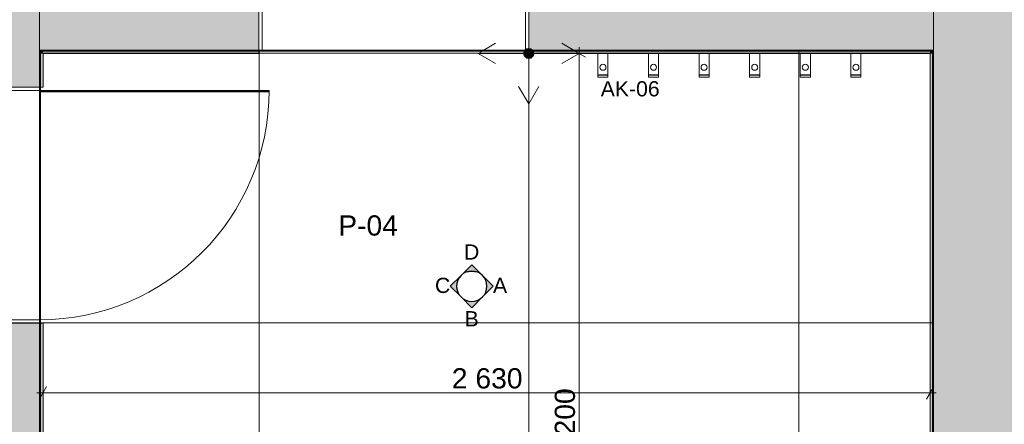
# Model space of a CAD drawing. Header units: millimetres. Extents: x -30 to 102382, y -31808 to 51594.
# Tile 51 of 172: x 39941 to 42860, y 21190 to 22390. Entities that reach past the tile are written whole.
import ezdxf
from ezdxf.enums import TextEntityAlignment as Align

# ---------------------------------------------------------------- set-up
doc = ezdxf.new("R2010")
doc.units = ezdxf.units.MM
doc.header["$MEASUREMENT"] = 0
doc.linetypes.add('tl_xref_DASH_2.5-1.25', pattern=[3750, 2500, -1250])
doc.linetypes.add('Wipeout_Contour', pattern=[1000, 0, -1000])
for name, color, linetype in [('01 Nimetused_ ruumid.AR', 7, 'Continuous'), ('05 Sisesein proj.AR', 7, 'Continuous'), ('06 Põrand proj.AR', 7, 'Continuous'), ('40 SAN SA lõiked ja vaated', 7, 'Continuous'), ('41 SAN mõõdud ja kõrgused.SA', 7, 'Continuous'), ('42 SAN Tähis_ sanseadmed ja aksessuaarid.SA', 7, 'Continuous'), ('44 Sisustus_ aksessuaarid.SA', 7, 'Continuous'), ('47 Siseviimistlus_ põrand.SA', 7, 'Continuous'), ('47 Siseviimistlus_ sein.SA', 7, 'Continuous')]:
    doc.layers.add(name, color=color, linetype=linetype)
doc.styles.add('GENERATED_STYLE_1', font='ARIALN.TTF')
doc.styles.add('GENERATED_STYLE_3', font='arial.ttf')
doc.dimstyles.new('GENERATED_STYLE__1', dxfattribs={"dimtxt": 60, "dimasz": 28.5, "dimexe": 0.18, "dimexo": 0.0625, "dimgap": 0, "dimtad": 1, "dimtih": 1, "dimtoh": 1, "dimdec": 0, "dimzin": 0, "dimdsep": 46, "dimtxsty": 'GENERATED_STYLE_3', "dimblk": 'ARROWHEAD_2', "dimblk1": 'ARROWHEAD_2', "dimblk2": 'ARROWHEAD_2', "dimcen": 0.09, "dimse1": 1, "dimse2": 1, "dimclrd": 252, "dimclre": 252, "dimclrt": 252, "dimadec": 1, "dimazin": 0, "dimtfac": 1, "dimtdec": 4, "dimtmove": 0, "dimatfit": 3, "dimfxl": 0, "dimtolj": 1, "dimtzin": 0, "dimarcsym": 0})
doc.dimstyles.new('GENERATED_STYLE__2', dxfattribs={"dimtxt": 60, "dimasz": 28.5, "dimexe": 0.18, "dimexo": 0.0625, "dimgap": 0, "dimtad": 1, "dimtih": 1, "dimtoh": 1, "dimdec": 0, "dimzin": 0, "dimdsep": 46, "dimtxsty": 'GENERATED_STYLE_3', "dimblk": 'ARROWHEAD_2', "dimblk1": 'ARROWHEAD_2', "dimblk2": 'ARROWHEAD_2', "dimcen": 0.09, "dimse1": 1, "dimse2": 1, "dimclrd": 252, "dimclre": 252, "dimclrt": 8, "dimadec": 1, "dimazin": 0, "dimtfac": 1, "dimtdec": 4, "dimtmove": 0, "dimatfit": 3, "dimfxl": 0, "dimtolj": 1, "dimtzin": 0, "dimarcsym": 0})
doc.dimstyles.new('GENERATED_STYLE__3', dxfattribs={"dimtxt": 60, "dimasz": 28.5, "dimexe": 0.18, "dimexo": 0.0625, "dimgap": 0, "dimtad": 1, "dimdec": 0, "dimzin": 0, "dimdsep": 46, "dimtxsty": 'GENERATED_STYLE_3', "dimblk": 'ARROWHEAD_2', "dimblk1": 'ARROWHEAD_2', "dimblk2": 'ARROWHEAD_2', "dimcen": 0.09, "dimse1": 1, "dimse2": 1, "dimclrd": 252, "dimclre": 252, "dimclrt": 252, "dimadec": 1, "dimazin": 0, "dimtfac": 1, "dimtdec": 4, "dimtmove": 0, "dimatfit": 3, "dimfxl": 0, "dimtolj": 1, "dimtzin": 0, "dimarcsym": 0})

# ---------------------------------------------------------------- blocks, each defined once
blk = doc.blocks.new('PESU M_131_2_2', base_point=(40702.4, 21583))
at = {"layer": '01 Nimetused_ ruumid.AR', "color": 7, "linetype": 'Continuous', "lineweight": 13}
for p, q in [((40998.8, 21700.4), (40406.1, 21700.4)), ((40406.1, 21700.4), (40406.1, 21348.3)), ((40406.1, 21700.4), (40998.8, 21700.4)), ((40406.1, 21583), (40406.1, 21700.4)), ((40998.8, 21348.3), (40998.8, 21700.4)), ((40998.8, 21700.4), (40998.8, 21583)), ((40998.8, 21583), (40406.1, 21583)), ((40406.1, 21583), (40998.8, 21583)), ((40406.1, 21465.7), (40406.1, 21583)), ((40998.8, 21583), (40998.8, 21465.7)), ((40998.8, 21465.7), (40406.1, 21465.7)), ((40406.1, 21465.7), (40998.8, 21465.7)), ((40406.1, 21348.3), (40406.1, 21465.7)), ((40998.8, 21465.7), (40998.8, 21348.3)), ((40406.1, 21348.3), (40998.8, 21348.3)), ((40998.8, 21348.3), (40406.1, 21348.3))]:
    blk.add_line(p, q, dxfattribs=at)
at = {"layer": '01 Nimetused_ ruumid.AR', "color": 7, "lineweight": 13, "insert": (40453, 21436.3), "char_height": 57, "attachment_point": 1, "style": 'GENERATED_STYLE_1'}
blk.add_mtext('{\\A1;\\fArial Narrow|b0|i0|c0|p0;5,9{\\A1;\\fArial Narrow|b0|i0|c0|p0;\\H0.66000x;\\S^  ;} m{\\A1;\\fArial Narrow|b0|i0|c0|p0;\\H0.66000x;\\S2^  ;}}', dxfattribs=at)
at = {"layer": '01 Nimetused_ ruumid.AR', "color": 7, "lineweight": 13, "style": 'GENERATED_STYLE_1'}
for tag, p in [('DUMMY_849', (40706, 21806)), ('ROOM_NAME', (40406.1, 21789.2)), ('DUMMY_850', (40563.1, 21688.6)), ('ROOM_NUMBER', (40453, 21671)), ('floorCode', (40453, 21553.4)), ('stFloorCovering', (40530, 21553.4)), ('DUMMY_851', (40453, 21453.9))]:
    blk.add_attdef(tag, text='', height=57, dxfattribs=at).set_placement(p, align=Align.TOP_LEFT)
blk = doc.blocks.new('Towel Rack 26[295]_2', base_point=(41670, 22290))
at = {"layer": '44 Sisustus_ aksessuaarid.SA', "color": 7, "linetype": 'Continuous', "lineweight": 20}
for p, q in [((41685, 22226), (41655, 22226)), ((41685, 22225), (41655, 22225))]:
    blk.add_line(p, q, dxfattribs=at)
at = {"layer": '44 Sisustus_ aksessuaarid.SA', "color": 7, "linetype": 'Continuous', "lineweight": 20, "flags": 128}
blk.add_lwpolyline([(41685, 22290), (41685, 22220), (41655, 22220), (41655, 22290)], close=True, dxfattribs=at)
blk.add_lwpolyline([(41661, 22249, -1), (41679, 22249, -1)], format="xyb", close=True, dxfattribs=at)
blk = doc.blocks.new('Towel Rack 26[296]_2', base_point=(41820, 22290))
at = {"layer": '44 Sisustus_ aksessuaarid.SA', "color": 7, "linetype": 'Continuous', "lineweight": 20}
for p, q in [((41835, 22226), (41805, 22226)), ((41835, 22225), (41805, 22225))]:
    blk.add_line(p, q, dxfattribs=at)
at = {"layer": '44 Sisustus_ aksessuaarid.SA', "color": 7, "linetype": 'Continuous', "lineweight": 20, "flags": 128}
blk.add_lwpolyline([(41835, 22290), (41835, 22220), (41805, 22220), (41805, 22290)], close=True, dxfattribs=at)
blk.add_lwpolyline([(41811, 22249, -1), (41829, 22249, -1)], format="xyb", close=True, dxfattribs=at)
blk = doc.blocks.new('Towel Rack 26[297]_2', base_point=(42270, 22290))
at = {"layer": '44 Sisustus_ aksessuaarid.SA', "color": 7, "linetype": 'Continuous', "lineweight": 20}
for p, q in [((42285, 22226), (42255, 22226)), ((42285, 22225), (42255, 22225))]:
    blk.add_line(p, q, dxfattribs=at)
at = {"layer": '44 Sisustus_ aksessuaarid.SA', "color": 7, "linetype": 'Continuous', "lineweight": 20, "flags": 128}
blk.add_lwpolyline([(42285, 22290), (42285, 22220), (42255, 22220), (42255, 22290)], close=True, dxfattribs=at)
blk.add_lwpolyline([(42261, 22249, -1), (42279, 22249, -1)], format="xyb", close=True, dxfattribs=at)
blk = doc.blocks.new('Towel Rack 26[298]_2', base_point=(42420, 22290))
at = {"layer": '44 Sisustus_ aksessuaarid.SA', "color": 7, "linetype": 'Continuous', "lineweight": 20}
for p, q in [((42435, 22226), (42405, 22226)), ((42435, 22225), (42405, 22225))]:
    blk.add_line(p, q, dxfattribs=at)
at = {"layer": '44 Sisustus_ aksessuaarid.SA', "color": 7, "linetype": 'Continuous', "lineweight": 20, "flags": 128}
blk.add_lwpolyline([(42435, 22290), (42435, 22220), (42405, 22220), (42405, 22290)], close=True, dxfattribs=at)
blk.add_lwpolyline([(42411, 22249, -1), (42429, 22249, -1)], format="xyb", close=True, dxfattribs=at)
blk = doc.blocks.new('Towel Rack 26[310]_2', base_point=(41970, 22290))
at = {"layer": '44 Sisustus_ aksessuaarid.SA', "color": 7, "linetype": 'Continuous', "lineweight": 20}
for p, q in [((41985, 22226), (41955, 22226)), ((41985, 22225), (41955, 22225))]:
    blk.add_line(p, q, dxfattribs=at)
at = {"layer": '44 Sisustus_ aksessuaarid.SA', "color": 7, "linetype": 'Continuous', "lineweight": 20, "flags": 128}
blk.add_lwpolyline([(41985, 22290), (41985, 22220), (41955, 22220), (41955, 22290)], close=True, dxfattribs=at)
blk.add_lwpolyline([(41961, 22249, -1), (41979, 22249, -1)], format="xyb", close=True, dxfattribs=at)
blk = doc.blocks.new('Towel Rack 26[311]_2', base_point=(42120, 22290))
at = {"layer": '44 Sisustus_ aksessuaarid.SA', "color": 7, "linetype": 'Continuous', "lineweight": 20}
for p, q in [((42135, 22226), (42105, 22226)), ((42135, 22225), (42105, 22225))]:
    blk.add_line(p, q, dxfattribs=at)
at = {"layer": '44 Sisustus_ aksessuaarid.SA', "color": 7, "linetype": 'Continuous', "lineweight": 20, "flags": 128}
blk.add_lwpolyline([(42135, 22290), (42135, 22220), (42105, 22220), (42105, 22290)], close=True, dxfattribs=at)
blk.add_lwpolyline([(42111, 22249, -1), (42129, 22249, -1)], format="xyb", close=True, dxfattribs=at)
blk = doc.blocks.new('Door 26_5')
at = {"layer": '05 Sisesein proj.AR', "color": 7, "linetype": 'Continuous', "lineweight": 13}
for p, q in [((-340, 0), (-350, 0)), ((-350, 0), (-350, -190)), ((-350, 0), (-350, -190)), ((-350, 0), (-350, -190)), ((-340, -190), (-340, 0)), ((-350, -190), (-340, -190)), ((340, -190), (350, -190))]:
    blk.add_line(p, q, dxfattribs=at)
blk.add_arc((340, 0), 680, 90, 180, dxfattribs=at)
at = {"color": 254, "linetype": 'Wipeout_Contour', "lineweight": 0, "ltscale": 2197.080606}
blk.add_wipeout([(340, 680), (338, 680), (338, 0), (340, 0)], dxfattribs=at).dxf.layer = '05 Sisesein proj.AR'
at = {"layer": '05 Sisesein proj.AR', "color": 7, "linetype": 'Continuous', "lineweight": 13, "flags": 128}
blk.add_lwpolyline([(340, 680), (340, 0), (338, 0), (338, 680)], close=True, dxfattribs=at)
at = {"color": 254, "linetype": 'Wipeout_Contour', "lineweight": 0, "ltscale": 2191.298083}
blk.add_wipeout([(338, 680), (336, 680), (336, 0), (338, 0)], dxfattribs=at).dxf.layer = '05 Sisesein proj.AR'
at = {"layer": '05 Sisesein proj.AR', "color": 7, "linetype": 'Continuous', "lineweight": 13}
for p, q in [((340, 680), (336, 680)), ((336, 680), (340, 680)), ((338, 680), (338, 0)), ((340, 0), (336, 0)), ((336, 0), (340, 0)), ((350, 0), (340, 0)), ((340, 0), (340, -190)), ((350, -190), (350, 0)), ((350, 0), (350, -190)), ((350, 0), (350, -190))]:
    blk.add_line(p, q, dxfattribs=at)
at = {"layer": '05 Sisesein proj.AR', "color": 7, "linetype": 'Continuous', "lineweight": 13, "flags": 128}
blk.add_lwpolyline([(338, 680), (338, 0), (336, 0), (336, 680)], close=True, dxfattribs=at)
blk = doc.blocks.new('Door 26_2')
at = {"layer": '05 Sisesein proj.AR', "color": 7, "linetype": 'Continuous', "lineweight": 13}
for p, q in [((-390, 0), (-400, 0)), ((-400, 0), (-400, -190)), ((-400, 0), (-400, -190)), ((-400, 0), (-400, -190)), ((-390, -190), (-390, 0)), ((-400, -190), (-390, -190)), ((390, -190), (400, -190))]:
    blk.add_line(p, q, dxfattribs=at)
blk.add_arc((390, 0), 780, 90, 180, dxfattribs=at)
at = {"color": 254, "linetype": 'Wipeout_Contour', "lineweight": 0, "ltscale": 2520.687199}
blk.add_wipeout([(390, 780), (388, 780), (388, 0), (390, 0)], dxfattribs=at).dxf.layer = '05 Sisesein proj.AR'
at = {"layer": '05 Sisesein proj.AR', "color": 7, "linetype": 'Continuous', "lineweight": 13, "flags": 128}
blk.add_lwpolyline([(390, 780), (390, 0), (388, 0), (388, 780)], close=True, dxfattribs=at)
at = {"color": 254, "linetype": 'Wipeout_Contour', "lineweight": 0, "ltscale": 2514.903862}
blk.add_wipeout([(388, 780), (386, 780), (386, 0), (388, 0)], dxfattribs=at).dxf.layer = '05 Sisesein proj.AR'
at = {"layer": '05 Sisesein proj.AR', "color": 7, "linetype": 'Continuous', "lineweight": 13}
for p, q in [((390, 780), (386, 780)), ((386, 780), (390, 780)), ((388, 780), (388, 0)), ((390, 0), (386, 0)), ((386, 0), (390, 0)), ((400, 0), (390, 0)), ((390, 0), (390, -190)), ((400, -190), (400, 0)), ((400, 0), (400, -190)), ((400, 0), (400, -190))]:
    blk.add_line(p, q, dxfattribs=at)
at = {"layer": '05 Sisesein proj.AR', "color": 7, "linetype": 'Continuous', "lineweight": 13, "flags": 128}
blk.add_lwpolyline([(388, 780), (388, 0), (386, 0), (386, 780)], close=True, dxfattribs=at)
blk = doc.blocks.new('*D842')
at = {"layer": '41 SAN mõõdud ja kõrgused.SA', "color": 252, "linetype": 'Continuous', "lineweight": 13}
for p, q in [((40020.8, 23568.3), (39999.2, 23530.8)), ((40010, 23521.5), (40010, 23577.7)), ((41460.8, 23568.3), (41439.2, 23530.8)), ((41450, 23521.5), (41450, 23577.7)), ((39991.7, 23549.6), (40010, 23549.6)), ((40010, 23549.6), (41450, 23549.6))]:
    blk.add_line(p, q, dxfattribs=at)
at = {"layer": '41 SAN mõõdud ja kõrgused.SA', "color": 8, "lineweight": 13, "insert": (40627, 23561.6), "char_height": 60, "attachment_point": 7, "style": 'GENERATED_STYLE_3'}
blk.add_mtext('{\\A1;\\fArial|b0|i0|c0|p0;1\xa0440}', dxfattribs=at)
blk = doc.blocks.new('ARROWHEAD_2')
at = {"color": 0, "linetype": 'Continuous', "lineweight": 0}
for p, q in [((0, 0), (-1, 0)), ((-0.38, -0.66), (0.38, 0.66))]:
    blk.add_line(p, q, dxfattribs=at)
blk = doc.blocks.new('*D843')
at = {"layer": '41 SAN mõõdud ja kõrgused.SA', "color": 252, "linetype": 'Continuous', "lineweight": 13}
for p, q in [((41460.8, 23568.3), (41439.2, 23530.8)), ((41450, 23521.5), (41450, 23577.7)), ((42629.2, 23530.8), (42650.8, 23568.3)), ((42640, 23521.5), (42640, 23577.7)), ((41450, 23549.6), (42640, 23549.6)), ((42640, 23549.6), (42658.3, 23549.6))]:
    blk.add_line(p, q, dxfattribs=at)
at = {"layer": '41 SAN mõõdud ja kõrgused.SA', "color": 8, "lineweight": 13, "insert": (41942, 23561.6), "char_height": 60, "attachment_point": 7, "style": 'GENERATED_STYLE_3'}
blk.add_mtext('{\\A1;\\fArial|b0|i0|c0|p0;1\xa0190}', dxfattribs=at)
blk = doc.blocks.new('*D845')
at = {"layer": '41 SAN mõõdud ja kõrgused.SA', "color": 252, "linetype": 'Continuous', "lineweight": 13}
for p, q in [((40010, 21255.4), (40010, 21311.6)), ((42640, 21255.4), (42640, 21311.6)), ((39991.7, 21283.5), (40010, 21283.5)), ((40020.8, 21302.2), (39999.2, 21264.7)), ((40010, 21283.5), (42640, 21283.5)), ((42629.2, 21264.7), (42650.8, 21302.2)), ((42640, 21283.5), (42658.3, 21283.5))]:
    blk.add_line(p, q, dxfattribs=at)
at = {"layer": '41 SAN mõõdud ja kõrgused.SA', "color": 252, "lineweight": 13, "insert": (41222, 21295.5), "char_height": 60, "attachment_point": 7, "style": 'GENERATED_STYLE_3'}
blk.add_mtext('{\\A1;\\fArial|b0|i0|c0|p0;2\xa0630}', dxfattribs=at)
blk = doc.blocks.new('Simple Door Opening_23')
at = {"layer": '47 Siseviimistlus_ sein.SA', "color": 7, "linetype": 'Continuous', "lineweight": 13}
for p, q in [((-400, 0), (-400, -10)), ((400, 0), (400, -10))]:
    blk.add_line(p, q, dxfattribs=at)
blk = doc.blocks.new('Simple Door Opening_24')
at = {"layer": '47 Siseviimistlus_ sein.SA', "color": 7, "linetype": 'Continuous', "lineweight": 13}
for p, q in [((-350, 0), (-350, -10)), ((350, 0), (350, -10))]:
    blk.add_line(p, q, dxfattribs=at)
blk = doc.blocks.new('*D1202')
at = {"layer": '41 SAN mõõdud ja kõrgused.SA', "color": 252, "linetype": 'Continuous', "lineweight": 13}
for p, q in [((41600, 22290), (41600, 22308.4)), ((41628.1, 22290), (41571.9, 22290)), ((41618.8, 22279.2), (41581.3, 22300.8)), ((41600, 20090), (41600, 22290)), ((41628.1, 20090), (41571.9, 20090)), ((41581.3, 20100.8), (41618.8, 20079.2)), ((41600, 20071.7), (41600, 20090))]:
    blk.add_line(p, q, dxfattribs=at)
at = {"layer": '41 SAN mõõdud ja kõrgused.SA', "color": 252, "lineweight": 13, "insert": (41588, 21087.1), "char_height": 60, "attachment_point": 7, "rotation": 90, "style": 'GENERATED_STYLE_3'}
blk.add_mtext('{\\A1;\\fArial|b0|i0|c0|p0;2\xa0200}', dxfattribs=at)

msp = doc.modelspace()

# ---------------------------------------------------------------- block references
at = {"layer": '01 Nimetused_ ruumid.AR', "color": 7, "linetype": 'Continuous', "lineweight": 20}
msp.add_blockref('PESU M_131_2_2', (40702.4, 21583), dxfattribs=at).add_auto_attribs({'ROOM_NAME': 'PESU M', 'ROOM_NUMBER': '131', 'floorCode': 'F: ', 'stFloorCovering': '<Floor Finish>'})

# ---------------------------------------------------------------- wipeouts: each hides what was drawn before it
at = {"color": 254, "linetype": 'Wipeout_Contour', "lineweight": 0, "ltscale": 358958.018392}
msp.add_wipeout([(39780, 20110.1), (39780, 21490), (40000, 21490), (40000, 22190), (39780, 22190), (39780, 22270.1), (37910, 22270.1), (37910, 20110.1)], dxfattribs=at).dxf.layer = '47 Siseviimistlus_ põrand.SA'

# ---------------------------------------------------------------- next in the draw order: hatches: boundary and pattern name
at = {"layer": '47 Siseviimistlus_ põrand.SA', "linetype": 'Continuous', "lineweight": 13}
h = msp.add_hatch(dxfattribs=at)
h.set_pattern_fill('80_Siseviim__ker_plaat_5_08', color=253, style=0, pattern_type=2)
h.set_pattern_definition([(90, (39737, 21490), (-800, 0), []), (180, (39737, 21490), (0, 800), [])])
h.paths.add_polyline_path([(39780, 20110.1), (39780, 21490), (40000, 21490), (40000, 22190), (39780, 22190), (39780, 22270.1), (37910, 22270.1), (37910, 20110.1)])

# ---------------------------------------------------------------- next in the draw order: linework, layer by layer
at = {"layer": '47 Siseviimistlus_ põrand.SA', "color": 253, "linetype": 'tl_xref_DASH_2.5-1.25', "lineweight": 13, "flags": 128}
msp.add_lwpolyline([(39780, 20110.1), (39780, 21490), (40000, 21490), (40000, 22190), (39780, 22190), (39780, 22270.1), (37910, 22270.1), (37910, 20110.1)], close=True, dxfattribs=at)

# ---------------------------------------------------------------- next in the draw order: wipeouts: each hides what was drawn before it
at = {"color": 254, "linetype": 'Wipeout_Contour', "lineweight": 0, "ltscale": 185909.685745}
msp.add_wipeout([(42650, 20180), (42650, 22300.1), (40000, 22300.1), (40000, 20180)], dxfattribs=at).dxf.layer = '47 Siseviimistlus_ põrand.SA'

# ---------------------------------------------------------------- next in the draw order: hatches: boundary and pattern name
at = {"layer": '05 Sisesein proj.AR', "linetype": 'Continuous', "lineweight": 13}
for points in [[(42650, 27500), (42650, 20080), (42890, 20080), (42890, 27500)], [(39810, 22300), (40000, 22300), (40000, 26597), (39810, 26597)], [(40000, 22300), (40650, 22300), (40650, 22490), (40000, 22490)], [(42650, 22490), (41450, 22490), (41450, 22300), (42650, 22300)], [(39810, 22300), (39810, 22190), (40000, 22190), (40000, 22300)], [(39810, 20080), (40000, 20080), (40000, 21490), (39810, 21490)]]:
    msp.add_hatch(color=252, dxfattribs=at).paths.add_polyline_path(points)
at = {"layer": '40 SAN SA lõiked ja vaated', "linetype": 'Continuous', "lineweight": 30}
for points in [[(41313, 21631.3), (41281.2, 21663.1), (41249.4, 21631.3, -0.414214)], [(41249.4, 21631.3), (41217.5, 21599.5), (41249.4, 21567.7, -0.414214)], [(41313, 21567.7), (41344.8, 21599.5), (41313, 21631.3, -0.414214)], [(41249.4, 21567.7), (41281.2, 21535.8), (41313, 21567.7, -0.414214)]]:
    msp.add_hatch(color=7, dxfattribs=at).paths.add_polyline_path(points)
at = {"layer": '47 Siseviimistlus_ põrand.SA', "linetype": 'Continuous', "lineweight": 13}
h = msp.add_hatch(dxfattribs=at)
h.set_pattern_fill('80_Siseviim__ker_plaat_5_08', color=253, style=0, pattern_type=2)
h.set_pattern_definition([(90, (41450, 22290), (-800, 0), []), (180, (41450, 22290), (0, 800), [])])
h.paths.add_polyline_path([(42650, 20180), (42650, 22300.1), (40000, 22300.1), (40000, 20180)])
at = {"layer": '47 Siseviimistlus_ sein.SA', "linetype": 'Continuous', "lineweight": 13}
for points in [[(42647, 22300.1), (40000, 22300.1), (40003, 22297.1), (42647, 22297.1)], [(40000, 22290), (40010, 22290), (40000, 22300)], [(40000, 22300), (40010, 22290), (40010, 22300)], [(42640, 22300), (42640, 22290), (42650, 22300)], [(42640, 22290), (42650, 22290), (42650, 22300)], [(42650, 20090), (42650, 22290), (42640, 22290), (42640, 20090)], [(42647, 22297.1), (42650, 22300.1), (42647, 22300.1)], [(42647, 22297.1), (42647, 20083), (42650, 20083), (42650, 22300.1)]]:
    msp.add_hatch(color=252, dxfattribs=at).paths.add_polyline_path(points)

# ---------------------------------------------------------------- next in the draw order: linework, layer by layer
at = {"layer": '05 Sisesein proj.AR', "color": 7, "linetype": 'Continuous', "lineweight": 20}
for p, q in [((40650, 22490), (40650, 22300)), ((41450, 22490), (41450, 22300)), ((40000, 22190), (39810, 22190)), ((40000, 21490), (39810, 21490))]:
    msp.add_line(p, q, dxfattribs=at)
at = {"layer": '05 Sisesein proj.AR', "color": 7, "linetype": 'Continuous', "lineweight": 20, "flags": 128}
for points in [[(40000, 22190), (40000, 22300)], [(40000, 22300), (40650, 22300)], [(41450, 22300), (42650, 22300)], [(42650, 22300), (42650, 20080)], [(40000, 20080), (40000, 21490)]]:
    msp.add_lwpolyline(points, dxfattribs=at)
at = {"layer": '06 Põrand proj.AR', "color": 7, "linetype": 'Continuous', "lineweight": 20, "flags": 128}
msp.add_lwpolyline([(40000, 20080), (42650, 20080), (42650, 27500), (40000, 27500)], close=True, dxfattribs=at)
at = {"layer": '42 SAN Tähis_ sanseadmed ja aksessuaarid.SA', "color": 11, "linetype": 'Continuous', "lineweight": 13}
for p, q in [((41600, 22290), (41548, 22320)), ((41465, 22290), (41600, 22290)), ((41600, 22290), (41548, 22260)), ((41450, 22140), (41420, 22192)), ((41450, 22140), (41420, 22192)), ((41450, 22140), (41480, 22192)), ((41450, 22140), (41480, 22192))]:
    msp.add_line(p, q, dxfattribs=at)
at = {"layer": '47 Siseviimistlus_ põrand.SA', "color": 253, "linetype": 'tl_xref_DASH_2.5-1.25', "lineweight": 13, "flags": 128}
msp.add_lwpolyline([(42650, 20180), (42650, 22300.1), (40000, 22300.1), (40000, 20180)], close=True, dxfattribs=at)
at = {"layer": '47 Siseviimistlus_ sein.SA', "color": 7, "linetype": 'Continuous', "lineweight": 20, "flags": 128}
for points in [[(40000, 22300.1), (40000, 22297.1)], [(42650, 22300.1), (40000, 22300.1)], [(40000, 22300), (40000, 22290)], [(40000, 22297.1), (40000, 20090)], [(40003, 20090), (40003, 22297.1)], [(40003, 22297.1), (42647, 22297.1)], [(42650, 22300), (42640, 22300)], [(42640, 22290), (42640, 20090)], [(42647, 22297.1), (42647, 20083)], [(42650, 22300.1), (42650, 22297.1)], [(42650, 20080), (42650, 22300)], [(42650, 20083), (42650, 22297.1)]]:
    msp.add_lwpolyline(points, dxfattribs=at)

# ---------------------------------------------------------------- next in the draw order: block references
at = {"layer": '44 Sisustus_ aksessuaarid.SA', "color": 7, "linetype": 'Continuous', "lineweight": 20}
for name, p in [('Towel Rack 26[295]_2', (41670, 22290)), ('Towel Rack 26[296]_2', (41820, 22290)), ('Towel Rack 26[310]_2', (41970, 22290)), ('Towel Rack 26[311]_2', (42120, 22290)), ('Towel Rack 26[297]_2', (42270, 22290)), ('Towel Rack 26[298]_2', (42420, 22290))]:
    msp.add_blockref(name, p, dxfattribs=at)

# ---------------------------------------------------------------- next in the draw order: texts
at = {"layer": '40 SAN SA lõiked ja vaated', "color": 7, "lineweight": 13, "char_height": 45, "style": 'GENERATED_STYLE_3'}
for s, insert, attachment_point in [('{\\A1;\\fArial|b0|i0|c0|p0;D}', (41303.5, 21678.5), 9), ('{\\A1;\\fArial|b0|i0|c0|p0;C}', (41217.5, 21601.7), 6), ('{\\A1;\\fArial|b0|i0|c0|p0;A}', (41386, 21602.1), 6), ('{\\A1;\\fArial|b0|i0|c0|p0;B}', (41301.8, 21525.6), 3)]:
    msp.add_mtext(s, dxfattribs=dict(at, insert=insert, attachment_point=attachment_point))
at = {"layer": '42 SAN Tähis_ sanseadmed ja aksessuaarid.SA', "color": 134, "linetype": 'Continuous', "lineweight": 13, "insert": (41663.5, 22184.8), "char_height": 45, "attachment_point": 4, "style": 'GENERATED_STYLE_3'}
msp.add_mtext('{\\A1;\\fArial|b0|i0|c0|p0;AK-06}', dxfattribs=at)
at = {"layer": '42 SAN Tähis_ sanseadmed ja aksessuaarid.SA', "color": 11, "linetype": 'Continuous', "lineweight": 13, "insert": (40885.2, 21779.3), "char_height": 60, "attachment_point": 4, "style": 'GENERATED_STYLE_3'}
msp.add_mtext('{\\A1;\\fArial|b0|i0|c0|p0;P-04}', dxfattribs=at)

# ---------------------------------------------------------------- next in the draw order: dimensions: what is measured, and where the dimension line sits
at = {"layer": '41 SAN mõõdud ja kõrgused.SA', "color": 252, "linetype": 'Continuous', "lineweight": 13}
dim = msp.add_linear_dim(base=(42640, 21283.5), p1=(40010, 21190), p2=(42640, 21190), dimstyle='GENERATED_STYLE__1', dxfattribs=at)
dim.commit()
dim.dimension.update_dxf_attribs({"geometry": '*D845', "text_midpoint": (41322.6, 21325.5), "dimtype": 160})

# ---------------------------------------------------------------- next in the draw order: block references
at = {"layer": '05 Sisesein proj.AR', "color": 7, "linetype": 'Continuous', "lineweight": 13, "xscale": -1, "zscale": 1000}
msp.add_blockref('Door 26_2', (41050, 22490), dxfattribs=at)
at = {"layer": '05 Sisesein proj.AR', "color": 7, "linetype": 'Continuous', "lineweight": 13, "xscale": -1, "zscale": 1000, "rotation": 270}
msp.add_blockref('Door 26_5', (40000, 21840), dxfattribs=at)

# ---------------------------------------------------------------- next in the draw order: hatches: boundary and pattern name
at = {"layer": '42 SAN Tähis_ sanseadmed ja aksessuaarid.SA', "linetype": 'Continuous', "lineweight": 13}
msp.add_hatch(color=11, dxfattribs=at).paths.add_polyline_path([(41435, 22290), (41436.1, 22284.3), (41439.4, 22279.4), (41444.3, 22276.2), (41450, 22275), (41455.7, 22276.2), (41460.6, 22279.4), (41463.9, 22284.3), (41465, 22290), (41463.9, 22295.8), (41460.6, 22300.6), (41455.7, 22303.9), (41450, 22305), (41444.3, 22303.9), (41439.4, 22300.6), (41436.1, 22295.8)])
msp.add_hatch(color=11, dxfattribs=at).paths.add_polyline_path([(41435, 22290), (41436.1, 22284.3), (41439.4, 22279.4), (41444.3, 22276.2), (41450, 22275), (41455.7, 22276.2), (41460.6, 22279.4), (41463.9, 22284.3), (41465, 22290), (41463.9, 22295.8), (41460.6, 22300.6), (41455.7, 22303.9), (41450, 22305), (41444.3, 22303.9), (41439.4, 22300.6), (41436.1, 22295.8)])
at = {"layer": '47 Siseviimistlus_ sein.SA', "linetype": 'Continuous', "lineweight": 13}
for points in [[(40000, 22290), (40000, 22190), (40010, 22190), (40010, 22290)], [(40010, 22300), (40010, 22290), (40650, 22290), (40650, 22300)], [(41450, 22300), (41450, 22290), (42640, 22290), (42640, 22300)], [(40000, 20090), (40010, 20090), (40010, 21490), (40000, 21490)]]:
    msp.add_hatch(color=252, dxfattribs=at).paths.add_polyline_path(points)

# ---------------------------------------------------------------- next in the draw order: linework, layer by layer
at = {"layer": '42 SAN Tähis_ sanseadmed ja aksessuaarid.SA', "color": 11, "linetype": 'Continuous', "lineweight": 13}
for p, q in [((41300, 22290), (41352, 22320)), ((41450, 22290), (41300, 22290)), ((41300, 22290), (41352, 22260)), ((41435, 22290), (41300, 22290)), ((41450, 22290), (41450, 22140)), ((41450, 22290), (41600, 22290)), ((41450, 22290), (41450, 22140))]:
    msp.add_line(p, q, dxfattribs=at)
msp.add_circle((41450, 22290), 15, dxfattribs=at)
msp.add_circle((41450, 22290), 15, dxfattribs=at)
at = {"layer": '47 Siseviimistlus_ sein.SA', "color": 7, "linetype": 'Continuous', "lineweight": 20}
for p, q in [((40650, 22290), (40650, 22300)), ((41450, 22290), (41450, 22300)), ((40010, 22190), (40000, 22190)), ((40010, 21490), (40000, 21490))]:
    msp.add_line(p, q, dxfattribs=at)
at = {"layer": '47 Siseviimistlus_ sein.SA', "color": 7, "linetype": 'Continuous', "lineweight": 20, "flags": 128}
for points in [[(40650, 22300), (40000, 22300)], [(40000, 22290), (40000, 22190)], [(40010, 22290), (40650, 22290)], [(40010, 22190), (40010, 22290)], [(42640, 22300), (41450, 22300)], [(41450, 22290), (42640, 22290)], [(40000, 21490), (40000, 20080)], [(40010, 20090), (40010, 21490)]]:
    msp.add_lwpolyline(points, dxfattribs=at)

# ---------------------------------------------------------------- next in the draw order: block references
at = {"layer": '47 Siseviimistlus_ sein.SA', "color": 7, "linetype": 'Continuous', "lineweight": 13, "xscale": -1, "zscale": 1000, "rotation": 180}
msp.add_blockref('Simple Door Opening_23', (41050, 22290), dxfattribs=at)
at = {"layer": '47 Siseviimistlus_ sein.SA', "color": 7, "linetype": 'Continuous', "lineweight": 13, "zscale": 1000, "rotation": 270}
msp.add_blockref('Simple Door Opening_24', (40010, 21840), dxfattribs=at)

# ---------------------------------------------------------------- next in the draw order: dimensions: what is measured, and where the dimension line sits
at = {"layer": '41 SAN mõõdud ja kõrgused.SA', "color": 252, "linetype": 'Continuous', "lineweight": 13}
for base, p1, p2, picture, middle in [((41450, 23549.6), (40010, 21190), (41450, 22140), '*D842', (40727.6, 23591.6)), ((42640, 23549.6), (41450, 22140), (42640, 21190), '*D843', (42042.6, 23591.6))]:
    dim = msp.add_linear_dim(base=base, p1=p1, p2=p2, dimstyle='GENERATED_STYLE__2', dxfattribs=at)
    dim.commit()
    dim.dimension.update_dxf_attribs({"geometry": picture, "text_midpoint": middle, "dimtype": 160})
dim = msp.add_linear_dim(base=(41600, 22290), p1=(41325, 20090), p2=(41325, 22290), angle=90, dimstyle='GENERATED_STYLE__3', dxfattribs=at)
dim.commit()
dim.dimension.update_dxf_attribs({"geometry": '*D1202', "text_midpoint": (41558, 21187.7), "dimtype": 160, "text_rotation": 90})

# ---------------------------------------------------------------- next in the draw order: wipeouts: each hides what was drawn before it
at = {"color": 254, "linetype": 'Wipeout_Contour', "lineweight": 0, "ltscale": 652266.867492}
msp.add_wipeout([(41326.2, 21599.5), (41326.2, 21599.5), (41317.6, 21625.9), (41295.1, 21642.3), (41267.3, 21642.3), (41244.8, 21625.9), (41236.2, 21599.5), (41236.2, 21599.5), (41236.2, 21599.5), (41244.8, 21573), (41267.3, 21556.7), (41295.1, 21556.7), (41317.6, 21573)], dxfattribs=at).dxf.layer = '40 SAN SA lõiked ja vaated'

# ---------------------------------------------------------------- next in the draw order: linework, layer by layer
at = {"layer": '40 SAN SA lõiked ja vaated', "color": 7, "linetype": 'Continuous', "lineweight": 30}
for p, q in [((41281.2, 21663.1), (41249.4, 21631.3)), ((41313, 21631.3), (41281.2, 21663.1)), ((41249.4, 21631.3), (41217.5, 21599.5)), ((41344.8, 21599.5), (41313, 21631.3)), ((41217.5, 21599.5), (41249.4, 21567.7)), ((41313, 21567.7), (41344.8, 21599.5)), ((41249.4, 21567.7), (41281.2, 21535.8)), ((41281.2, 21535.8), (41313, 21567.7))]:
    msp.add_line(p, q, dxfattribs=at)
at = {"layer": '40 SAN SA lõiked ja vaated', "color": 7, "linetype": 'Continuous', "lineweight": 30, "flags": 128}
msp.add_lwpolyline([(41326.2, 21599.5, 1), (41236.2, 21599.5, 1)], format="xyb", close=True, dxfattribs=at)

doc.saveas('drawing.dxf')
